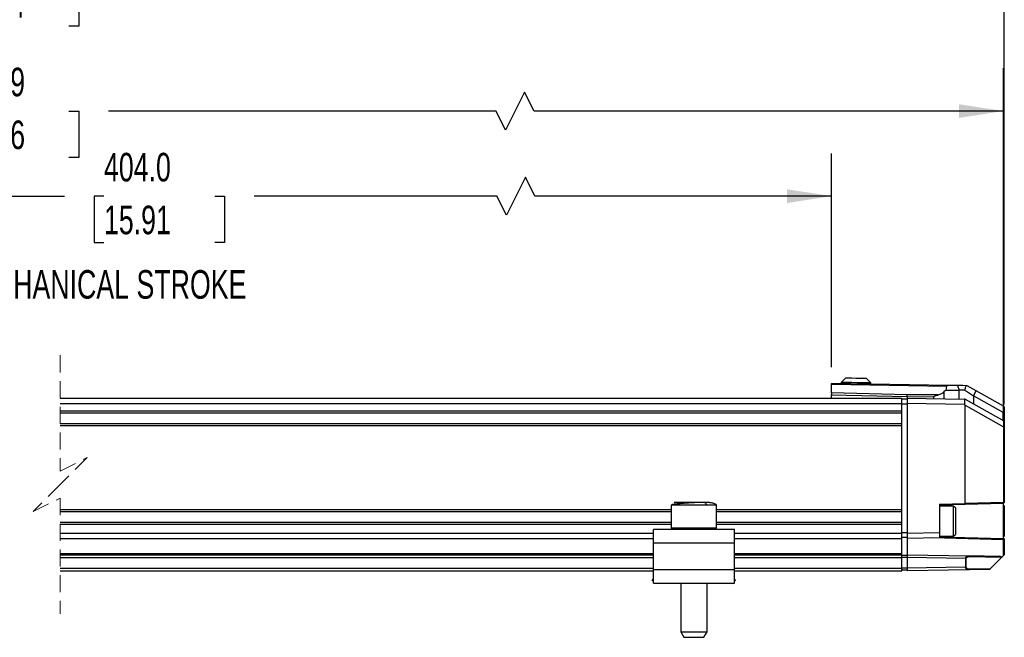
# Model space of a CAD drawing. Header units: millimetres. Extents: x 16 to 687, y 16 to 524.
# Tile 4 of 12: x 315 to 497, y 231 to 345. Entities that reach past the tile are written whole.
import ezdxf

# ---------------------------------------------------------------- set-up
doc = ezdxf.new("R2010")
doc.units = ezdxf.units.MM
doc.header["$LTSCALE"] = 2.5
doc.linetypes.add('HIDDEN', pattern=[1.905, 1.27, -0.635])
doc.layers.add('DIMENSIONS', color=140, linetype='Continuous', lineweight=25)
doc.styles.add('SLDTEXTSTYLE0', font='TXT', dxfattribs={"width": 0.7})
doc.dimstyles.new('SLDDIMSTYLE2', dxfattribs={"dimtxt": 5.39502, "dimasz": 8.255, "dimexe": 0, "dimexo": 0.0625, "dimgap": 1.348755, "dimtad": 0, "dimtih": 1, "dimtoh": 1, "dimrnd": 1e-09, "dimzin": 12, "dimdsep": 46, "dimtxsty": 'SLDTEXTSTYLE0', "dimsah": 1, "dimcen": 0.09, "dimadec": 0, "dimazin": 3, "dimtfac": 1, "dimtofl": 0, "dimtmove": 0, "dimatfit": 3, "dimfxl": 0, "dimfrac": 2, "dimtolj": 1, "dimtzin": 12, "dimarcsym": 0})
doc.dimstyles.new('SLDDIMSTYLE3', dxfattribs={"dimtxt": 5.39502, "dimasz": 8.255, "dimexe": 0, "dimexo": 0.0625, "dimgap": 1.348755, "dimtad": 0, "dimtih": 1, "dimtoh": 1, "dimrnd": 1e-09, "dimzin": 4, "dimdsep": 46, "dimtxsty": 'SLDTEXTSTYLE0', "dimsah": 1, "dimcen": 0.09, "dimadec": 0, "dimazin": 1, "dimtfac": 1, "dimtofl": 0, "dimtmove": 0, "dimatfit": 3, "dimfxl": 0, "dimfrac": 2, "dimtolj": 1, "dimtzin": 12, "dimarcsym": 0})

# ---------------------------------------------------------------- blocks, each defined once
blk = doc.blocks.new('_D_2')
at = {"layer": 'DIMENSIONS'}
for p, q in [((101.54, 278.23), (101.54, 336.36)), ((497.3, 273.11), (497.3, 336.36)), ((408.56, 331.95), (405.03, 324.89)), ((410.32, 328.42), (408.56, 331.95)), ((101.54, 328.42), (296.31, 328.42)), ((303.62, 328.42), (301.81, 328.42)), ((301.81, 328.42), (301.81, 319.85)), ((324.14, 328.42), (325.96, 328.42)), ((325.96, 328.42), (325.96, 319.85)), ((403.27, 328.42), (331.45, 328.42)), ((405.03, 324.89), (403.27, 328.42)), ((497.3, 328.42), (410.32, 328.42)), ((301.81, 319.85), (303.62, 319.85)), ((325.96, 319.85), (324.14, 319.85))]:
    blk.add_line(p, q, dxfattribs=at)
for points in [[(101.54, 328.42), (109.79, 327.15), (109.79, 329.69)], [(497.3, 328.42), (489.04, 329.69), (489.04, 327.15)]]:
    blk.add_solid(points, dxfattribs=at)
at = {"layer": 'DIMENSIONS', "char_height": 5.292, "attachment_point": 1, "style": 'SLDTEXTSTYLE0'}
for s, insert in [('557.9', (303.62, 336.45)), ('21.96', (303.62, 326.67))]:
    blk.add_mtext(s, dxfattribs=dict(at, insert=insert))
blk = doc.blocks.new('_D_4')
at = {"layer": 'DIMENSIONS'}
for p, q in [((223.54, 295.91), (223.54, 320.59)), ((465.44, 280.98), (465.44, 320.59)), ((408.71, 316.18), (405.18, 309.13)), ((410.47, 312.66), (408.71, 316.18)), ((223.54, 312.66), (323.32, 312.66)), ((330.63, 312.66), (328.82, 312.66)), ((328.82, 312.66), (328.82, 304.08)), ((351.15, 312.66), (352.96, 312.66)), ((352.96, 312.66), (352.96, 304.08)), ((403.41, 312.66), (358.46, 312.66)), ((405.18, 309.13), (403.41, 312.66)), ((465.44, 312.66), (410.47, 312.66)), ((328.82, 304.08), (330.63, 304.08)), ((352.96, 304.08), (351.15, 304.08))]:
    blk.add_line(p, q, dxfattribs=at)
for points in [[(223.54, 312.66), (231.79, 311.39), (231.79, 313.93)], [(465.44, 312.66), (457.18, 313.93), (457.18, 311.39)]]:
    blk.add_solid(points, dxfattribs=at)
at = {"layer": 'DIMENSIONS', "char_height": 5.292, "attachment_point": 1, "style": 'SLDTEXTSTYLE0'}
for s, insert in [('404.0', (330.63, 320.68)), ('15.91', (330.63, 310.9))]:
    blk.add_mtext(s, dxfattribs=dict(at, insert=insert))
blk = doc.blocks.new('_D_5')
at = {"layer": 'DIMENSIONS'}
for p, q in [((74.34, 276.73), (74.34, 360.68)), ((497.44, 274.05), (497.44, 360.68)), ((407.42, 356.27), (403.9, 349.21)), ((409.19, 352.74), (407.42, 356.27)), ((74.34, 352.74), (296.31, 352.74)), ((303.62, 352.74), (301.81, 352.74)), ((301.81, 352.74), (301.81, 344.17)), ((324.14, 352.74), (325.96, 352.74)), ((325.96, 352.74), (325.96, 344.17)), ((402.13, 352.74), (331.45, 352.74)), ((403.9, 349.21), (402.13, 352.74)), ((497.44, 352.74), (409.19, 352.74)), ((301.81, 344.17), (303.62, 344.17)), ((325.96, 344.17), (324.14, 344.17))]:
    blk.add_line(p, q, dxfattribs=at)
for points in [[(74.34, 352.74), (82.59, 351.47), (82.59, 354.01)], [(497.44, 352.74), (489.18, 354.01), (489.18, 351.47)]]:
    blk.add_solid(points, dxfattribs=at)
at = {"layer": 'DIMENSIONS', "char_height": 5.292, "attachment_point": 1, "style": 'SLDTEXTSTYLE0'}
for s, insert in [('585.2', (303.62, 360.77)), ('23.04', (303.62, 350.99))]:
    blk.add_mtext(s, dxfattribs=dict(at, insert=insert))

msp = doc.modelspace()

# ---------------------------------------------------------------- linework, layer by layer
at = {"color": 7, "linetype": 'HIDDEN', "lineweight": 18}
for p, q in [((322.516, 283.177), (322.516, 261.74)), ((322.516, 261.74), (327.516, 264.24)), ((327.516, 264.24), (322.516, 259.24)), ((322.516, 259.24), (317.516, 254.24)), ((317.516, 254.24), (322.516, 256.74)), ((322.516, 256.74), (322.516, 235.302))]:
    msp.add_line(p, q, dxfattribs=at)
for p, q in [((487.124, 277.602), (465.437, 277.98)), ((465.437, 277.804), (465.437, 277.98)), ((465.437, 277.804), (486.807, 277.431)), ((465.437, 276.228), (465.437, 277.804)), ((467.191, 278.15), (467.187, 277.95)), ((468.004, 278.935), (467.191, 278.15)), ((472.69, 278.054), (471.904, 278.867)), ((472.686, 277.854), (472.69, 278.054)), ((486.642, 276.736), (486.807, 277.431)), ((488.741, 277.573), (487.124, 277.602)), ((488.741, 277.573), (489.069, 276.736)), ((490.535, 277.542), (490.309, 277.546)), ((479.437, 275.882), (465.437, 276.228)), ((465.437, 275.874), (479.437, 275.529)), ((465.437, 275.24), (465.437, 275.874)), ((485.261, 275.84), (479.437, 275.882)), ((479.437, 275.529), (479.437, 275.24)), ((479.437, 275.529), (484.338, 275.493)), ((484.338, 275.493), (484.338, 275.154)), ((486.642, 276.736), (486.323, 276.448)), ((486.323, 275.119), (486.323, 276.448)), ((486.642, 276.736), (489.069, 276.736)), ((489.069, 275.072), (489.069, 276.736)), ((490.092, 276.736), (489.069, 276.736)), ((491.715, 275.661), (492.226, 276.594)), ((491.715, 275.661), (491.715, 274.196)), ((497.241, 272.562), (491.715, 275.661)), ((497.295, 273.752), (492.226, 276.594)), ((322.516, 275.24), (478.437, 275.24)), ((322.516, 274.24), (478.437, 274.24)), ((478.437, 274.24), (478.437, 275.24)), ((479.437, 275.055), (478.437, 275.055)), ((478.437, 272.89), (478.437, 274.24)), ((479.437, 274.108), (478.437, 274.108)), ((479.437, 275.24), (490.048, 275.054)), ((479.437, 275.24), (479.437, 274.24)), ((490.061, 274.054), (479.437, 274.24)), ((479.437, 274.24), (479.437, 250.255)), ((490.048, 275.054), (490.061, 274.054)), ((490.187, 275.052), (490.048, 275.054)), ((490.061, 274.054), (490.187, 273.919)), ((490.187, 275.052), (497.335, 271.049)), ((490.187, 255.716), (490.187, 273.919)), ((490.187, 273.919), (497.298, 269.936)), ((497.295, 272.545), (497.295, 273.752)), ((497.335, 273.729), (497.295, 273.752)), ((322.516, 272.89), (478.437, 272.89)), ((322.516, 272.54), (478.437, 272.54)), ((478.437, 272.74), (478.437, 272.89)), ((478.437, 270.34), (478.437, 272.74)), ((497.241, 271.102), (497.241, 272.562)), ((497.437, 273.555), (497.437, 272.493)), ((497.437, 272.493), (497.437, 270.874)), ((322.516, 270.54), (478.437, 270.54)), ((322.516, 270.19), (478.437, 270.19)), ((478.437, 270.19), (478.437, 270.34)), ((478.437, 254.59), (478.437, 270.19)), ((497.335, 269.923), (497.335, 271.049)), ((497.437, 270.874), (497.437, 269.875)), ((497.298, 269.936), (497.298, 255.901)), ((497.437, 269.875), (497.437, 255.901)), ((435.737, 255.44), (435.737, 251.14)), ((442.188, 255.44), (435.737, 255.44)), ((441.92, 255.94), (436.248, 255.94)), ((444.13, 255.44), (442.188, 255.44)), ((444.137, 255.44), (444.13, 255.44)), ((444.137, 251.14), (444.137, 255.44)), ((485.437, 255.592), (490.187, 255.716)), ((485.437, 255.592), (485.437, 250.359)), ((490.16, 255.516), (485.437, 255.392)), ((497.243, 255.702), (490.16, 255.516)), ((497.298, 255.901), (490.187, 255.716)), ((497.243, 255.702), (497.243, 252.445)), ((497.298, 255.901), (497.437, 255.901)), ((322.516, 254.59), (435.737, 254.59)), ((322.516, 254.24), (435.737, 254.24)), ((444.137, 254.59), (478.437, 254.59)), ((444.137, 254.24), (478.437, 254.24)), ((478.437, 254.44), (478.437, 254.59)), ((478.437, 252.04), (478.437, 254.44)), ((488.037, 255.245), (485.437, 255.245)), ((488.437, 254.845), (488.037, 255.245)), ((488.037, 252.582), (488.037, 255.245)), ((488.437, 252.563), (488.437, 254.845)), ((497.437, 255.335), (497.437, 252.445)), ((322.516, 252.24), (435.737, 252.24)), ((322.516, 251.89), (435.737, 251.89)), ((444.137, 252.24), (478.437, 252.24)), ((444.137, 251.89), (478.437, 251.89)), ((478.437, 251.89), (478.437, 252.04)), ((478.437, 250.24), (478.437, 251.89)), ((488.037, 249.645), (488.037, 252.582)), ((488.437, 250.045), (488.437, 252.563)), ((497.243, 252.445), (497.243, 249.188)), ((497.437, 252.445), (497.243, 252.445)), ((497.437, 252.445), (497.437, 249.583)), ((322.516, 250.24), (432.437, 250.24)), ((432.437, 248.44), (432.437, 250.94)), ((447.437, 250.94), (432.437, 250.94)), ((442.188, 251.14), (435.737, 251.14)), ((444.137, 251.14), (442.188, 251.14)), ((447.437, 248.44), (447.437, 250.94)), ((447.437, 250.24), (478.437, 250.24)), ((479.437, 250.29), (478.437, 250.29)), ((478.437, 249.24), (478.437, 250.24)), ((479.437, 250.255), (485.437, 250.359)), ((479.437, 250.255), (479.437, 249.255)), ((485.437, 250.359), (485.437, 249.36)), ((488.037, 249.645), (488.437, 250.045)), ((322.516, 249.24), (432.437, 249.24)), ((432.437, 248.44), (447.437, 248.44)), ((432.437, 243.44), (432.437, 248.44)), ((447.437, 249.24), (478.437, 249.24)), ((447.437, 243.44), (447.437, 248.44)), ((479.437, 249.44), (478.437, 249.44)), ((478.437, 246.49), (478.437, 249.24)), ((485.437, 249.36), (479.437, 249.255)), ((479.437, 249.255), (479.437, 246.235)), ((497.241, 248.988), (484.187, 249.338)), ((485.437, 249.645), (488.037, 249.645)), ((497.243, 249.188), (485.437, 249.503)), ((497.241, 248.988), (497.241, 246.038)), ((497.437, 248.988), (497.241, 248.988)), ((497.437, 249.233), (497.437, 248.988)), ((497.437, 248.988), (497.437, 246.235)), ((322.516, 246.49), (432.437, 246.49)), ((447.437, 246.49), (478.437, 246.49)), ((478.437, 246.24), (478.437, 246.49)), ((322.516, 246.24), (432.437, 246.24)), ((322.516, 245.74), (432.437, 245.74)), ((447.437, 246.24), (478.437, 246.24)), ((447.437, 245.74), (478.437, 245.74)), ((478.437, 245.74), (478.437, 246.24)), ((479.437, 246.09), (478.437, 246.09)), ((478.437, 243.74), (478.437, 245.74)), ((479.437, 245.74), (478.437, 245.74)), ((479.437, 246.235), (490.92, 246.034)), ((479.437, 246.235), (479.437, 245.735)), ((490.252, 245.546), (479.437, 245.735)), ((479.437, 245.735), (479.437, 243.735)), ((490.252, 245.546), (490.252, 243.923)), ((490.333, 245.546), (490.252, 245.546)), ((490.333, 245.546), (490.333, 243.923)), ((496.49, 245.937), (490.92, 246.034)), ((496.933, 245.731), (491.001, 245.834)), ((496.933, 245.731), (494.906, 243.703)), ((496.97, 245.767), (497.241, 246.038)), ((322.516, 243.74), (432.437, 243.74)), ((322.516, 243.24), (432.437, 243.24)), ((447.437, 243.44), (432.437, 243.44)), ((432.437, 240.94), (432.437, 243.44)), ((447.437, 243.74), (478.437, 243.74)), ((447.437, 240.94), (447.437, 243.44)), ((447.437, 243.24), (478.437, 243.24)), ((478.437, 243.24), (478.437, 243.74)), ((479.437, 243.74), (478.437, 243.74)), ((479.437, 243.39), (478.437, 243.39)), ((490.252, 243.923), (479.437, 243.735)), ((479.437, 243.735), (479.437, 243.235)), ((490.92, 243.435), (479.437, 243.235)), ((490.333, 243.923), (490.252, 243.923)), ((494.704, 243.501), (490.92, 243.435)), ((491.001, 243.635), (494.906, 243.703)), ((432.224, 241.482), (432.437, 241.76)), ((432.437, 241.318), (432.224, 241.482)), ((432.437, 240.94), (447.437, 240.94)), ((433.017, 240.873), (432.929, 240.94)), ((433.068, 240.94), (433.017, 240.873)), ((437.487, 240.94), (437.487, 231.979)), ((442.387, 231.979), (442.387, 240.94)), ((446.858, 240.873), (446.806, 240.94)), ((446.945, 240.94), (446.858, 240.873)), ((447.651, 241.482), (447.437, 241.76)), ((447.651, 241.482), (447.437, 241.318)), ((437.487, 231.979), (438.087, 230.94)), ((437.487, 231.979), (441.25, 231.979)), ((441.25, 231.979), (442.387, 231.979)), ((441.787, 230.94), (442.387, 231.979)), ((438.087, 230.94), (438.375, 230.94)), ((438.375, 230.94), (441.787, 230.94))]:
    msp.add_line(p, q)
at = {"flags": 128}
for points in [[(472.69, 278.054), (472.504, 278.057), (471.972, 278.066), (471.166, 278.08), (470.194, 278.097), (469.188, 278.115), (468.283, 278.13), (467.602, 278.142), (467.237, 278.149), (467.191, 278.15)], [(471.904, 278.867), (471.755, 278.87), (471.333, 278.877), (470.7, 278.888), (469.954, 278.901), (469.208, 278.914), (468.575, 278.926), (468.153, 278.933), (468.004, 278.935)], [(490.309, 277.546), (489.745, 277.556), (489.219, 277.565), (488.741, 277.573)], [(492.226, 276.594), (491.661, 276.911), (491.094, 277.229), (490.535, 277.542)], [(490.092, 276.736), (490.608, 276.394), (491.153, 276.033), (491.715, 275.661)], [(497.437, 272.493), (497.434, 272.503), (497.424, 272.512), (497.408, 272.521), (497.386, 272.529), (497.359, 272.536), (497.328, 272.541), (497.295, 272.545)], [(497.335, 269.923), (497.364, 269.917), (497.389, 269.91), (497.41, 269.903), (497.425, 269.894), (497.434, 269.885), (497.437, 269.875)], [(497.243, 255.702), (497.254, 255.706), (497.265, 255.717), (497.275, 255.736), (497.284, 255.761), (497.291, 255.791), (497.295, 255.825), (497.298, 255.863), (497.298, 255.901)], [(497.437, 246.235), (497.434, 246.231), (497.422, 246.22), (497.404, 246.202), (497.38, 246.177), (497.35, 246.148), (497.316, 246.114), (497.279, 246.077), (497.241, 246.038)], [(494.704, 243.501), (494.708, 243.505), (494.719, 243.517), (494.738, 243.535), (494.763, 243.56), (494.793, 243.591), (494.828, 243.626), (494.866, 243.664), (494.906, 243.703)]]:
    msp.add_lwpolyline(points, dxfattribs=at)
for centre, radius, start, end in [((487.068, 277.326), 0.281, 78.52741, 158.00246), ((484.38, 278.609), 2.906, 287.66348, 311.96154), ((497.237, 273.555), 0.2, 359.99255, 60.7171), ((497.308, 272.677), 0.133, 239.64233, 264.23443), ((497.237, 270.874), 0.2, 359.98712, 60.78234), ((497.353, 270.03), 0.11, 239.69394, 260.23419), ((489.862, 255.659), 0.33, 334.3393, 9.88141), ((497.237, 255.901), 0.2, 271.50376, 359.99819), ((496.57, 245.4), 0.543, 42.52487, 98.4386), ((521.284, 221.412), 34.414, 134.95139, 135.03685)]:
    msp.add_arc(centre, radius, start, end)
for points, knots in [([(490.309, 277.546), (490.29, 277.459), (490.251, 277.278), (490.181, 277.006), (490.122, 276.826), (490.092, 276.736)], [0, 0, 0, 0, 0.31951524, 0.66208493, 1, 1, 1, 1]), ([(465.437, 276.228), (465.437, 276.203), (465.438, 276.149), (465.438, 276.063), (465.438, 275.97), (465.437, 275.907), (465.437, 275.874)], [0, 0, 0, 0, 0.2143126, 0.4588129, 0.724106, 1, 1, 1, 1]), ([(479.437, 275.529), (479.437, 275.561), (479.438, 275.625), (479.438, 275.718), (479.438, 275.803), (479.437, 275.857), (479.437, 275.882)], [0, 0, 0, 0, 0.2758924, 0.5411761, 0.785675, 1, 1, 1, 1]), ([(485.261, 275.84), (484.956, 275.729), (484.647, 275.617), (484.342, 275.495), (484.338, 275.493)], [0, 0, 0, 0, 0.9888951, 1, 1, 1, 1]), ([(436.028, 255.543), (436, 255.54), (435.896, 255.528), (435.804, 255.477), (435.737, 255.44)], [0, 0, 0, 0, 0.2747274, 1, 1, 1, 1]), ([(441.92, 255.94), (441.74, 255.938), (441.317, 255.933), (440.587, 255.903), (439.677, 255.857), (438.636, 255.795), (437.584, 255.717), (436.708, 255.651), (436.209, 255.572), (436.028, 255.543)], [0, 0, 0, 0, 0.0913471, 0.2144387, 0.3711266, 0.5542729, 0.7434601, 0.9070608, 1, 1, 1, 1]), ([(444.137, 255.44), (444.063, 255.507), (443.836, 255.709), (443.28, 255.798), (442.625, 255.922), (442.152, 255.934), (441.92, 255.94)], [0, 0, 0, 0, 0.12836709, 0.38825217, 0.70078264, 1, 1, 1, 1]), ([(441.92, 255.94), (441.959, 255.929), (442.055, 255.902), (442.132, 255.759), (442.18, 255.603), (442.185, 255.494), (442.188, 255.44)], [0, 0, 0, 0, 0.19436, 0.4707342, 0.7347464, 1, 1, 1, 1]), ([(442.188, 251.14), (442.186, 251.112), (442.183, 251.058), (442.157, 250.993), (442.121, 250.948), (442.093, 250.942), (442.08, 250.94)], [0, 0, 0, 0, 0.3382119, 0.6568792, 0.8520288, 1, 1, 1, 1]), ([(497.241, 248.988), (497.241, 249.005), (497.242, 249.036), (497.243, 249.083), (497.243, 249.123), (497.244, 249.154), (497.244, 249.174), (497.243, 249.183), (497.243, 249.188)], [0, 0, 0, 0, 0.259606, 0.4624894, 0.7060801, 0.8539746, 0.9288792, 1, 1, 1, 1]), ([(497.243, 249.188), (497.243, 249.188), (497.245, 249.188), (497.252, 249.188), (497.276, 249.185), (497.309, 249.176), (497.349, 249.156), (497.385, 249.126), (497.415, 249.085), (497.434, 249.037), (497.436, 249.005), (497.437, 248.988)], [0, 0, 0, 0, 0.0070633, 0.0206179, 0.0677302, 0.2404341, 0.3484164, 0.500212, 0.6938589, 0.8329651, 1, 1, 1, 1]), ([(490.252, 245.546), (490.255, 245.578), (490.26, 245.642), (490.3, 245.736), (490.362, 245.824), (490.478, 245.927), (490.668, 246.018), (490.834, 246.029), (490.92, 246.034)], [0, 0, 0, 0, 0.1033112, 0.2121462, 0.3287826, 0.4553419, 0.7186649, 1, 1, 1, 1]), ([(491.001, 245.834), (490.84, 245.826), (490.645, 245.816), (490.448, 245.716), (490.383, 245.664), (490.348, 245.614), (490.335, 245.575), (490.334, 245.556), (490.333, 245.546)], [0, 0, 0, 0, 0.6072356, 0.7337606, 0.8429619, 0.9252076, 0.9628417, 1, 1, 1, 1]), ([(490.92, 246.034), (490.932, 246.03), (490.96, 246.02), (490.982, 245.97), (490.999, 245.908), (491, 245.86), (491.001, 245.834)], [0, 0, 0, 0, 0.154684, 0.3763235, 0.667663, 1, 1, 1, 1]), ([(490.92, 243.435), (490.84, 243.44), (490.694, 243.449), (490.512, 243.525), (490.386, 243.62), (490.312, 243.713), (490.273, 243.798), (490.255, 243.864), (490.253, 243.906), (490.252, 243.923)], [0, 0, 0, 0, 0.2616101, 0.4774694, 0.6362599, 0.777236, 0.8618502, 0.9429721, 1, 1, 1, 1]), ([(490.333, 243.923), (490.333, 243.914), (490.335, 243.895), (490.348, 243.856), (490.381, 243.807), (490.445, 243.756), (490.641, 243.653), (490.838, 243.643), (491.001, 243.635)], [0, 0, 0, 0, 0.036157, 0.0733893, 0.1564693, 0.259605, 0.3861374, 1, 1, 1, 1]), ([(491.001, 243.635), (491, 243.61), (490.999, 243.561), (490.982, 243.5), (490.96, 243.45), (490.932, 243.439), (490.92, 243.435)], [0, 0, 0, 0, 0.3323358, 0.6236744, 0.8453201, 1, 1, 1, 1])]:
    msp.add_open_spline(points, degree=3, knots=knots)

# ---------------------------------------------------------------- texts
at = {"layer": 'DIMENSIONS', "insert": (302.8, 298.96), "char_height": 5.29167, "attachment_point": 1, "style": 'SLDTEXTSTYLE0'}
msp.add_mtext('MECHANICAL STROKE', dxfattribs=at)

# ---------------------------------------------------------------- dimensions: what is measured, and where the dimension line sits
at = {"layer": 'DIMENSIONS'}
for base, p1, p2, text, dimstyle, picture, middle in [((497.437, 352.74), (74.339, 273.554), (497.437, 270.874), '585.2', 'SLDDIMSTYLE2', '_D_5', (313.883, 352.74)), ((497.298, 328.42), (101.539, 275.054), (497.298, 269.936), '557.9', 'SLDDIMSTYLE2', '_D_2', (313.883, 328.42)), ((465.437, 312.655), (223.539, 292.732), (465.437, 277.804), '404.0', 'SLDDIMSTYLE3', '_D_4', (340.89, 312.655))]:
    dim = msp.add_linear_dim(base=base, p1=p1, p2=p2, text=text, dimstyle=dimstyle, dxfattribs=at)
    dim.commit()
    dim.dimension.update_dxf_attribs({"geometry": picture, "text_midpoint": middle, "dimtype": 160})

doc.saveas('drawing.dxf')
